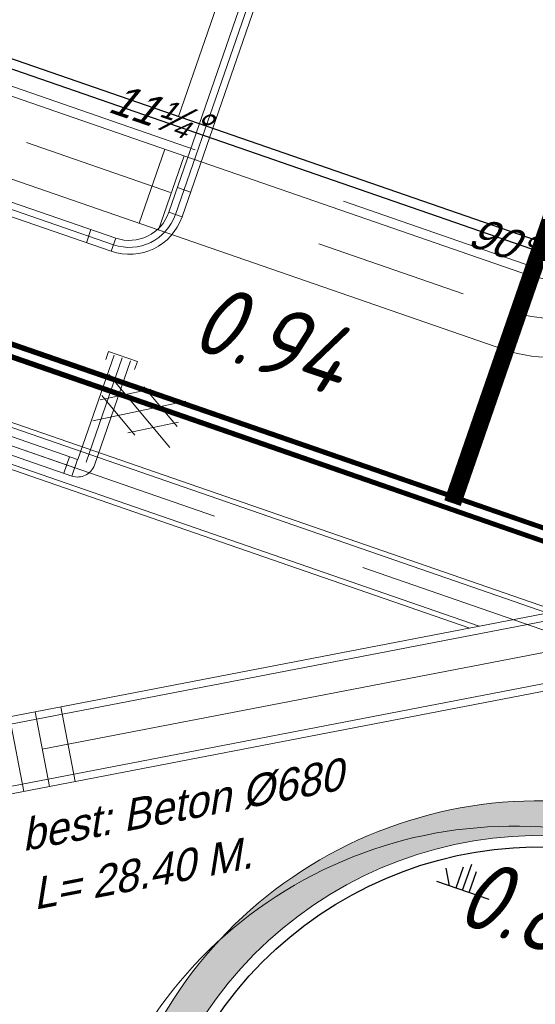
# Model space of a CAD drawing. Header units: metres. Extents: x 128615 to 129083, y 455669 to 456034.
# Tile 107 of 158: x 128873.44 to 128879.35, y 455808.54 to 455819.83. Entities that reach past the tile are written whole.
import ezdxf
from ezdxf.enums import TextEntityAlignment as Align
from ezdxf.lldxf.tags import DXFTag

# ---------------------------------------------------------------- set-up
doc = ezdxf.new("R2010")
doc.units = ezdxf.units.M
for name, pattern in [('DASHED', [19.049999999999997, 12.7, -6.35]), ('RI-AWZI_LUCHTLEIDING', [10.4, 5, -1.8, 0, -1.8, 0, -1.8]), ('RI-AWZI_PROCESLEIDING', [18.450000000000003, 6, -1.8, 1.75, -1.8, 1.75, -1.8, 1.75, -1.8]), ('RI-AWZI_SLIBLEIDING', [11, 5, -3, 0, -3]), ('RI-AWZI_TERREINRIOLERING', [19.8, 6, -1.8, 2.4, -1.8, 1.8, -1.8, 2.4, -1.8])]:
    doc.linetypes.add(name, pattern=pattern)
for name, color, linetype, lineweight in [('B-CO-BC-BETONVORM-G', 50, 'Continuous', 18), ('B-WE-OG-HOOGTELIJN-G', 7, 'Continuous', 18), ('B-XX-RI-AWZI_LUCHTLEIDING-G', 7, 'RI-AWZI_LUCHTLEIDING', 18), ('B-XX-RI-AWZI_PROCESLEIDING-G', 30, 'RI-AWZI_PROCESLEIDING', 18), ('B-XX-RI-AWZI_SLIBLEIDING-G', 40, 'RI-AWZI_SLIBLEIDING', 18), ('B-XX-RI-AWZI_TERREINRIOLERING-G', 10, 'RI-AWZI_TERREINRIOLERING', 18), ('B-XX-VH-BESTRATING-V', 1, 'Continuous', 18), ('B-XX-VH-VERHARDING-V', 1, 'Continuous', 18)]:
    doc.layers.add(name, color=color, linetype=linetype, lineweight=lineweight)
for name, color, linetype in [('B-ME-IE-VERLICHTING-G', 1, 'Continuous'), ('B-XX-GR-GRAS-G', 90, 'Continuous'), ('B-XX-GR-KRUIDEN-G', 98, 'Continuous'), ('B-XX-KL-ELEKTRA-G_HDSR', 190, 'HDSR_Elektra'), ('B-XX-RI-AWZI_BEDRIJFSWATER-G_HDSR', 150, 'HDSR_Bedrijfswater'), ('B-XX-RI-AWZI_PROCESLEIDING-T25_HDSR', 7, 'Continuous'), ('B-XX-RI-AWZI_TERREINRIOLERING-T25_HDSR', 7, 'Continuous'), ('B-XX-VH-KANTVERHARDING-G', 60, 'Continuous')]:
    doc.layers.add(name, color=color, linetype=linetype)
doc.styles.add('BURO-018', font='Isocp.shx', dxfattribs={"height": 360})
doc.styles.add('ISO', font='Iso.shx', dxfattribs={"height": 50})
doc.styles.get("Standard").update_dxf_attribs({"font": 'arial.ttf'})
doc.styles.add('TAUW-ISOCP', font='tcb_isocp.shx')
doc.styles.add('tcb_isocp', font='tcb_isocp.shx')
tags = doc.linetypes.add('HDSR_Bedrijfswater', pattern='A,25,-2,["BW",Standard,S=1.5,R=0,X=0,Y=-0.75],-5', length=32).pattern_tags.tags
tags[6] = DXFTag(74, 10)
tags = doc.linetypes.add('HDSR_Elektra', pattern='A,25,-2,["E",Standard,S=1.5,R=0,X=0,Y=-0.75],-4', length=31).pattern_tags.tags
tags[6] = DXFTag(74, 10)
pattern_1 = [(340.9065815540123, (128738.9979208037, 455858.1422880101), (3.839350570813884, 3.326515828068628), [0.6349999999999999, -4.444999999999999]), (70.90658155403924, (128739.2979540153, 455858.0384307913), (-0.9611808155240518, 4.988231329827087), [0.3174999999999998, -8.481319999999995]), (70.90658155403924, (128739.3729632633, 455858.0124661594), (-0.9611808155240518, 4.988231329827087), [0.2539999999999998, -8.544819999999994]), (70.90658155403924, (128739.2229447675, 455858.0643954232), (-0.9611808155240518, 4.988231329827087), [0.2539999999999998, -8.544819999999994]), (40.90658155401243, (128739.4479706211, 455857.9865021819), (-0.9611719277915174, 4.988233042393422), [0.2032, -4.876799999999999]), (100.9065815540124, (128739.1479374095, 455858.0903594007), (-4.8005224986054, 1.661717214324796), [0.2032, -4.8768])]

# ---------------------------------------------------------------- blocks, each defined once
blk = doc.blocks.new('ASFALT')
at = {"layer": 'B-XX-VH-VERHARDING-V', "color": 251}
for p, q in [((0.04242424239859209, 0.2800000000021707), (-0.4666666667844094, -0.02545454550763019)), ((0.4666666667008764, -0.02545454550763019), (-0.04242424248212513, 0.2800000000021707)), ((-0.4666666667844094, 0.0254545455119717), (0.04242424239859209, -0.2799999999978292)), ((-0.04242424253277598, -0.2799999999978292), (0.4666666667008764, 0.0254545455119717))]:
    blk.add_line(p, q, dxfattribs=at)
for points in [[(0.4666666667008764, -0.2799999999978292), (-0.4666666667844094, 0.2800000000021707)], [(-0.4666666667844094, -0.2799999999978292), (0.4666666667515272, 0.2800000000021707)]]:
    blk.add_lwpolyline(points, dxfattribs=at)
blk = doc.blocks.new('E00525')
at = {"linetype": 'ByBlock'}
h = blk.add_hatch(dxfattribs=at)
h.set_pattern_fill('ANGLE', color=0, scale=0.18438609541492, style=0)
h.set_pattern_definition([(360, (-37.67331033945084, -34.01927211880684), (5.551115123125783e-17, 1.287936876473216), [0.9366813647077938, -0.3512555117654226]), (90, (-37.67331033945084, -34.01927211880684), (-1.287936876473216, 1.387778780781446e-16), [0.9366813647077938, -0.3512555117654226])])
edge = h.paths.add_edge_path()
edge.add_line((-2.522521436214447, 2.863310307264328), (2.522521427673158, 2.863310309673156))
edge.add_line((2.522521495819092, 2.863310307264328), (2.522521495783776, 1.000000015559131))
edge.add_line((2.522521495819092, 1.000000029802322), (-2.522521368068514, 1.000000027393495))
edge.add_line((-2.522521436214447, 1), (-2.522521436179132, 2.863310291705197))
h = blk.add_hatch(color=0, dxfattribs=at)
edge = h.paths.add_edge_path()
edge.add_line((-2.522521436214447, 2.863310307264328), (2.522521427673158, 2.863310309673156))
edge.add_line((2.522521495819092, 2.863310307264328), (2.522521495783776, 1.000000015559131))
edge.add_line((2.522521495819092, 1.000000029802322), (-2.522521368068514, 1.000000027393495))
edge.add_line((-2.522521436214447, 1), (-2.522521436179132, 2.863310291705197))
at = {"color": 0, "linetype": 'ByBlock'}
for p, q in [((1.767766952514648, 14.38605433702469), (-1.767766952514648, 10.85052043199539)), ((-1.767766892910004, 14.38605433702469), (1.767767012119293, 10.85052046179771)), ((5.960464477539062e-08, 10.0973382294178), (1.192092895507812e-07, 2.863310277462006))]:
    blk.add_line(p, q, dxfattribs=at)
blk.add_lwpolyline([(-2.522521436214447, 2.863310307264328), (2.522521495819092, 2.863310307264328), (2.522521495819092, 1.000000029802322), (-2.522521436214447, 1)], close=True, dxfattribs=at)
blk.add_circle((0, 12.61828738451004), 2.500000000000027, dxfattribs=at)
at = {"color": 0, "linetype": 'ByBlock', "style": 'BURO-018'}
for tag, p in [('E_GKAST', (5.960464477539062e-08, 20.61828738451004)), ('E_GROEP', (5.960464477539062e-08, 17.61828738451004)), ('E_SGROEP', (4.500000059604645, 17.61828738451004)), ('E_ARMCODE', (0, 12.61828738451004)), ('E_SLET', (4.500000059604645, 11.61828738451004))]:
    blk.add_attdef(tag, text='', height=1.8, dxfattribs=at).set_placement(p, align=Align.MIDDLE)

msp = doc.modelspace()

# ---------------------------------------------------------------- hatches: boundary and pattern name
at = {"layer": 'B-XX-GR-GRAS-G'}
h = msp.add_hatch(dxfattribs=at)
h.set_pattern_fill('CROSS', color=256, scale=0.09999999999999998, angle=-116.5632943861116, style=0)
h.set_pattern_definition([(340.9065815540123, (128738.9979208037, 455858.1422880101), (0.8077808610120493, 0.3923519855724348), [0.3174999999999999, -0.9525]), (70.90658155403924, (128739.0960088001, 455857.9403427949), (-0.3923519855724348, 0.8077808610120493), [0.3174999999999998, -0.9524999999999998])])
h.paths.add_polyline_path([(128845.8675353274, 455784.6485665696), (128847.5685110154, 455784.0597697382), (128847.7647766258, 455784.6267616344), (128846.0638009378, 455785.2155584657)])
h.paths.add_polyline_path([(128967.1055860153, 455860.4144094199), (128969.4210054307, 455866.8918425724), (128880.9006920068, 455904.409712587), (128810.0577815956, 455927.1027515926), (128808.0815679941, 455921.3936663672), (128811.5859768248, 455919.9881814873), (128842.9440111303, 455909.6012506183), (128874.3253125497, 455899.2845629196), (128897.3942134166, 455890.0887698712), (128932.249899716, 455875.2515896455), (128958.9784740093, 455863.874893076)])
edge = h.paths.add_edge_path()
edge.add_line((128984.0843231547, 455804.1850891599), (128953.5143684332, 455822.3927003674))
edge.add_line((128953.5143684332, 455822.3927003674), (128931.0817976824, 455759.6371250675))
edge.add_line((128931.0817976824, 455759.6371250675), (128923.691293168, 455762.2048782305))
edge.add_line((128923.691293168, 455762.2048782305), (128914.0269830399, 455765.5502024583))
edge.add_line((128914.0269830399, 455765.5502024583), (128897.845598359, 455770.6508317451))
edge.add_line((128897.845598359, 455770.6508317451), (128884.7246261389, 455774.2573768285))
edge.add_line((128884.7246261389, 455774.2573768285), (128872.548293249, 455777.8537726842))
edge.add_line((128872.548293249, 455777.8537726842), (128866.079626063, 455781.0475949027))
edge.add_line((128866.079626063, 455781.0475949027), (128866.0212588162, 455781.0678178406))
edge.add_line((128866.0212588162, 455781.0678178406), (128863.5642032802, 455773.7248399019))
edge.add_line((128863.5642032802, 455773.7248399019), (128871.5285838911, 455771.3053608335))
edge.add_line((128871.5285838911, 455771.3053608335), (128871.6722959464, 455771.410655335))
edge.add_arc((128873.3846396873, 455770.369334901), 2.004113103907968, 78.24944847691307, 148.6951358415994, ccw=False)
edge.add_line((128873.7927796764, 455772.3314488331), (128875.0821999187, 455772.0165345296))
edge.add_line((128875.0821999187, 455772.0165345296), (128927.2955738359, 455757.61301808))
edge.add_line((128927.2955738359, 455757.61301808), (128956.895554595, 455749.1705929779))
edge.add_line((128956.895554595, 455749.1705929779), (128984.0843231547, 455804.1850891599))
at = {"layer": 'B-XX-GR-KRUIDEN-G'}
h = msp.add_hatch(dxfattribs=at)
h.set_pattern_fill('SWAMP', color=256, scale=0.2, angle=-116.5632943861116, style=0)
h.set_pattern_definition(pattern_1)
edge = h.paths.add_edge_path()
edge.add_line((128948.4118116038, 455833.4579504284), (128948.6455033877, 455826.0782791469))
edge.add_line((128948.6455033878, 455826.0782791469), (128943.9095911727, 455812.3966981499))
edge.add_line((128943.9095911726, 455812.3966981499), (128941.3888850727, 455813.2785094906))
edge.add_line((128941.3888850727, 455813.2785094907), (128942.1339618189, 455815.4309623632))
edge.add_arc((128932.745274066, 455818.888458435), 10.00508554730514, -20.21683048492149, 71.17534409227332)
edge.add_line((128935.9736453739, 455828.358376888), (128892.1860483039, 455843.579290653))
edge.add_arc((128893.6952972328, 455847.9211051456), 4.596649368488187, -157.04283936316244, -109.16785423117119, ccw=False)
edge.add_arc((128894.4307678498, 455848.232645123), 5.395382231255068, 162.5112662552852, 202.9571606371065, ccw=False)
edge.add_line((128889.2847814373, 455849.8540560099), (128901.8557516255, 455885.6735668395))
edge.add_line((128901.8557516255, 455885.6735668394), (128887.2242848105, 455890.7225570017))
edge.add_line((128887.2242848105, 455890.7225570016), (128887.1817624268, 455890.5997140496))
edge.add_line((128887.1817624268, 455890.5997140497), (128874.5146120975, 455895.1035688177))
edge.add_line((128874.5146120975, 455895.1035688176), (128873.5283828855, 455892.2544503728))
edge.add_arc((128867.280722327, 455871.995513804), 21.20041917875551, 72.86074229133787, 176.4358647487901)
edge.add_line((128846.121308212, 455873.313454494), (128835.0103701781, 455877.1887525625))
edge.add_arc((128817.5916042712, 455889.2204382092), 21.17014088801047, -34.63404912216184, -24.22743715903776)
edge.add_line((128836.8971577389, 455880.5330640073), (128837.0847450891, 455880.5150973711))
edge.add_line((128837.0847450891, 455880.5150973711), (128838.2442237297, 455883.7950644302))
edge.add_line((128838.2442237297, 455883.7950644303), (128838.0851409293, 455883.9110295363))
edge.add_arc((128817.5916042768, 455889.2204382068), 21.17014088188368, -14.52468191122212, 21.05836036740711)
edge.add_line((128837.3478955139, 455896.8272655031), (128838.4437976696, 455897.45125095))
edge.add_line((128838.4437976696, 455897.45125095), (128836.9196742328, 455900.519436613))
edge.add_line((128836.9196742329, 455900.519436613), (128835.8290882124, 455899.9707426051))
edge.add_arc((128817.5916042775, 455889.2204382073), 21.17014088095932, 30.51773535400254, 65.7725628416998)
edge.add_line((128826.2789784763, 455908.5259916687), (128826.2969451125, 455908.713579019))
edge.add_line((128826.2969451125, 455908.7135790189), (128823.0169780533, 455909.8730576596))
edge.add_line((128823.0169780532, 455909.8730576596), (128822.9010129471, 455909.7139748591))
edge.add_arc((128817.591604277, 455889.2204382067), 21.17014088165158, 75.47531808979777, 155.5873596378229)
edge.add_line((128798.3142327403, 455897.9701702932), (128798.1176121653, 455897.9799474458))
edge.add_line((128798.1176121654, 455897.9799474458), (128797.7211869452, 455896.8585281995))
edge.add_line((128797.7211869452, 455896.8585281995), (128793.8072384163, 455898.2133509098))
edge.add_arc((128775.6531717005, 455909.0573338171), 21.14620778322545, -30.85117203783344, -24.45064201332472)
edge.add_line((128794.9029489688, 455900.3047239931), (128795.4902118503, 455900.2458409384))
edge.add_line((128795.4902118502, 455900.2458409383), (128796.7020683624, 455903.7467742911))
edge.add_line((128796.7020683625, 455903.746774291), (128796.1976420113, 455904.0486570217))
edge.add_arc((128775.6531716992, 455909.057333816), 21.14620778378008, -13.70124981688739, 21.18853243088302)
edge.add_line((128795.3698146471, 455916.7003760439), (128797.9082227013, 455917.9559061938))
edge.add_line((128797.9082227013, 455917.9559061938), (128796.4067381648, 455921.1222890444))
edge.add_line((128796.4067381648, 455921.1222890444), (128793.8362756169, 455919.8525566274))
edge.add_arc((128775.6531717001, 455909.0573338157), 21.1462077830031, 30.69740409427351, 65.54935799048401)
edge.add_line((128784.4057815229, 455928.3071110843), (128784.4646645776, 455928.8943739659))
edge.add_line((128784.4646645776, 455928.8943739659), (128780.9637312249, 455930.1062304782))
edge.add_line((128780.9637312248, 455930.1062304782), (128780.6618484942, 455929.6018041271))
edge.add_arc((128775.6531717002, 455909.0573338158), 21.14620778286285, 76.298750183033, 155.5095457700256)
edge.add_line((128756.4094808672, 455917.8233173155), (128755.8262168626, 455917.8979581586))
edge.add_line((128755.8262168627, 455917.8979581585), (128754.6142224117, 455914.3971073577))
edge.add_line((128754.6142224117, 455914.3971073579), (128755.1121866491, 455914.0802848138))
edge.add_arc((128775.6531716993, 455909.057333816), 21.1462077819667, 166.2589379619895, 191.7043835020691)
edge.add_line((128754.9466508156, 455904.7675673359), (128751.1985842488, 455903.6584638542))
edge.add_line((128751.1985842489, 455903.6584638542), (128751.1173775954, 455903.9197317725))
edge.add_line((128751.1173775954, 455903.9197317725), (128741.4969709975, 455907.2999279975))
edge.add_line((128741.4969709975, 455907.2999279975), (128757.0495062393, 455938.2990116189))
edge.add_line((128757.0495062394, 455938.2990116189), (128795.963293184, 455925.5684809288))
edge.add_line((128795.963293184, 455925.5684809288), (128808.0815679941, 455921.3936663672))
edge.add_line((128808.0815679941, 455921.3936663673), (128811.5859768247, 455919.9881814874))
edge.add_line((128811.5859768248, 455919.9881814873), (128842.9440111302, 455909.6012506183))
edge.add_line((128842.9440111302, 455909.6012506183), (128874.3253125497, 455899.2845629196))
edge.add_line((128874.3253125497, 455899.2845629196), (128897.3942134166, 455890.0887698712))
edge.add_line((128897.3942134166, 455890.0887698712), (128932.249899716, 455875.2515896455))
edge.add_line((128932.249899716, 455875.2515896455), (128958.9784740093, 455863.874893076))
edge.add_line((128958.9784740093, 455863.8748930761), (128948.4118116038, 455833.4579504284))
h.paths.add_polyline_path([(128845.694092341, 455904.4570519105), (128848.0856081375, 455905.5477301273), (128849.2310223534, 455903.2376735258), (128848.6444501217, 455901.5319182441), (128846.8291906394, 455902.1678003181)], flags=16)
h = msp.add_hatch(dxfattribs=at)
h.set_pattern_fill('SWAMP', color=256, scale=0.2, angle=-116.5632943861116, style=0)
h.set_pattern_definition(pattern_1)
edge = h.paths.add_edge_path()
edge.add_line((128866.0866503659, 455781.2568256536), (128875.1680089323, 455807.3398096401))
edge.add_arc((128879.4079104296, 455805.863595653), 4.489540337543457, 116.00983755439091, 160.8033255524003, ccw=False)
edge.add_arc((128879.4209623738, 455805.8368468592), 4.519303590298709, 64.93648171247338, 116.0098375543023, ccw=False)
edge.add_line((128881.3354421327, 455809.9306070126), (128896.7603082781, 455804.5777509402))
edge.add_line((128896.7603082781, 455804.5777509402), (128893.7246145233, 455795.8079325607))
edge.add_arc((128894.7640997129, 455795.4481122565), 1.100000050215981, 160.9065814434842, 205.9065793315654)
edge.add_arc((128894.7640996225, 455795.4481122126), 1.099999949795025, 205.9065793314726, 250.9065815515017)
edge.add_line((128894.4042793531, 455794.4086271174), (128908.5223775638, 455789.521613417))
edge.add_arc((128908.8821978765, 455790.5610985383), 1.099999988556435, -109.0934201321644, -19.09341904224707)
edge.add_line((128909.9216830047, 455790.2012782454), (128912.9529955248, 455798.9584396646))
edge.add_line((128912.9529955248, 455798.9584396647), (128924.2697458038, 455795.0312136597))
edge.add_arc((128927.7559066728, 455805.0775182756), 10.63398110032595, -109.1372484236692, -66.21405570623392)
edge.add_arc((128928.3129586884, 455803.8136726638), 9.252817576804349, -66.21405570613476, -16.48276536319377)
edge.add_line((128937.1855328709, 455801.188399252), (128940.0635648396, 455809.4719479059))
edge.add_line((128940.0635648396, 455809.4719479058), (128942.5904764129, 455808.6000234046))
edge.add_line((128942.590476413, 455808.6000234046), (128935.1472180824, 455787.0971878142))
edge.add_line((128935.1472180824, 455787.0971878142), (128930.4384130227, 455781.6966387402))
edge.add_line((128930.4384130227, 455781.6966387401), (128923.6912931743, 455762.2048782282))
edge.add_line((128923.6912931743, 455762.2048782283), (128914.0269830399, 455765.5502024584))
edge.add_line((128914.0269830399, 455765.5502024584), (128897.8455983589, 455770.6508317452))
edge.add_line((128897.8455983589, 455770.6508317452), (128884.7246261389, 455774.2573768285))
edge.add_line((128884.7246261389, 455774.2573768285), (128872.5482932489, 455777.8537726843))
edge.add_line((128872.5482932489, 455777.8537726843), (128866.1634851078, 455781.2268618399))
edge.add_line((128866.1634851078, 455781.2268618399), (128866.0856040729, 455781.2538205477))
at = {"layer": 'B-XX-VH-BESTRATING-V'}
h = msp.add_hatch(dxfattribs=at)
h.set_pattern_fill('BRICK', color=256, scale=0.03307086, angle=-116.5097316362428)
h.set_pattern_definition([(340.9065815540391, (128782.926339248, 455849.4786328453), (0.0686929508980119, 0.1984471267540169), []), (70.90658155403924, (128782.926339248, 455849.4786328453), (-0.3968942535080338, 0.1373859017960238), [0.2099999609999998, -0.2099999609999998]), (70.90658155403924, (128783.1247863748, 455849.4099398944), (-0.3968942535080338, 0.1373859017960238), [-0.2099999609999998, 0.2099999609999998])])
edge = h.paths.add_edge_path()
edge.add_arc((128879.3936255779, 455805.876259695), 4.601891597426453, 69.65643380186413, 160.8966683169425, ccw=False)
edge.add_line((128880.9934671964, 455810.1911076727), (128924.3141953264, 455795.1533938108))
edge.add_arc((128927.7884713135, 455804.2752318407), 9.761071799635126, 249.1494361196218, 341.8216779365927)
edge.add_line((128937.0623695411, 455801.2300168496), (128942.0115575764, 455815.4747647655))
edge.add_arc((128932.7452740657, 455818.8884584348), 9.875085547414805, 339.7762308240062, 431.1775957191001)
edge.add_line((128935.9313305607, 455828.2354557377), (128892.1413870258, 455843.4571851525))
edge.add_arc((128893.9661163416, 455848.2104546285), 5.091483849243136, 160.6539968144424, 248.9987380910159, ccw=False)
edge.add_line((128889.1621217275, 455849.8971210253), (128901.6898106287, 455885.5933068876))
edge.add_line((128901.6898106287, 455885.5933068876), (128887.1807336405, 455890.6000690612))
edge.add_line((128887.1807336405, 455890.6000690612), (128887.0472073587, 455890.2230276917))
edge.add_line((128887.0472073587, 455890.2230276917), (128901.1792229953, 455885.34635333))
edge.add_line((128901.1792229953, 455885.34635333), (128888.7847076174, 455850.0296298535))
edge.add_arc((128893.9661163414, 455848.2104546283), 5.491483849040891, 160.6539968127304, 249.0667786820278)
edge.add_line((128892.0041211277, 455843.0814225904), (128935.8011466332, 455827.857231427))
edge.add_arc((128932.7452740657, 455818.888458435), 9.475085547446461, -20.24600750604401, 71.18481212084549, ccw=False)
edge.add_line((128941.6349457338, 455815.6095891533), (128936.683389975, 455801.3580264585))
edge.add_arc((128927.7884713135, 455804.2752318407), 9.36107179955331, 249.1132310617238, 341.8424167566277, ccw=False)
edge.add_line((128924.4510408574, 455795.5293057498), (128881.0276453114, 455810.6025633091))
edge.add_arc((128879.3920985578, 455805.8776308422), 5.000000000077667, 70.9065815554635, 160.9065815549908)
edge.add_line((128874.6671660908, 455807.5131775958), (128865.6289427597, 455781.5539549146))
edge.add_line((128865.6289427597, 455781.5539549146), (128866.0087595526, 455781.4282871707))
edge.add_line((128866.0087595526, 455781.4282871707), (128875.0451606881, 455807.3823338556))

# ---------------------------------------------------------------- linework, layer by layer
at = {"layer": 'B-CO-BC-BETONVORM-G'}
for p, q in [((128874.8072096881, 455817.4992790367), (128875.1016081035, 455818.3497668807)), ((128875.0278858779, 455817.422891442), (128875.3222842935, 455818.2733792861))]:
    msp.add_line(p, q, dxfattribs=at)
at = {"layer": 'B-CO-BC-BETONVORM-G', "linetype": 'Continuous'}
for p, q in [((128879.2839585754, 455816.9020361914), (128878.9895601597, 455816.0515483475)), ((128873.9075043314, 455811.9531090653), (128874.0721550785, 455811.0988315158)), ((128873.3183292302, 455811.8395385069), (128873.4830214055, 455810.9852689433)), ((128873.6129049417, 455811.8963289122), (128873.7775971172, 455811.0420593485)), ((128873.612925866, 455811.8963329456), (128873.7775766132, 455811.0420553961))]:
    msp.add_line(p, q, dxfattribs=at)
at = {"layer": 'B-CO-BC-BETONVORM-G'}
for points in [[(128778.2244842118, 455854.0403167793), (128777.802292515, 455852.8206468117, 0.4142135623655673), (128778.819936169, 455850.7255049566), (128878.9895601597, 455816.0515483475, 0.4142135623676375), (128881.0847020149, 455817.0691920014), (128881.7841473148, 455819.089820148)], [(128779.0749720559, 455853.7459183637), (128778.652780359, 455852.5262483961, 0.4142135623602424), (128779.1143345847, 455851.5759928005), (128879.2839585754, 455816.9020361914, 0.414213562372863), (128880.2342141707, 455817.3635904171), (128880.9336594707, 455819.3842185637)], [(128863.4605793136, 455809.9390912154), (128873.6129049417, 455811.8963289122), (128873.612925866, 455811.8963329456), (128889.3379196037, 455814.9279119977, 0.1387425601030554), (128889.7100069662, 455815.1151329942)], [(128863.4782778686, 455809.8559380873), (128873.6289955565, 455811.8128657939), (128873.6290124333, 455811.8128690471), (128889.3540102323, 455814.8444488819, 0.1523591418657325), (128889.8000286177, 455815.0839813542)], [(128863.6240306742, 455809.1711476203), (128873.7615065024, 455811.1255224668), (128873.7614900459, 455811.1255192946), (128889.4865212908, 455814.1571055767, 0.2053687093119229), (128890.4979367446, 455814.8424729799)], [(128863.6417292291, 455809.0879944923), (128873.7775971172, 455811.0420593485), (128873.7775766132, 455811.0420553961), (128889.5026119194, 455814.073642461, 0.2086374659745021), (128890.5804480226, 455814.8139202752)]]:
    msp.add_lwpolyline(points, format="xyb", dxfattribs=at)
at = {"layer": 'B-XX-KL-ELEKTRA-G_HDSR', "linetype": 'DASHED', "const_width": 0.1999999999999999}
msp.add_lwpolyline([(128933.2054491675, 455795.3195783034), (128740.7385198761, 455861.942469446)], close=True, dxfattribs=at)
msp.add_lwpolyline([(128880.0034371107, 455818.9222463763), (128878.4001688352, 455814.2905580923)], dxfattribs=at)
at = {"layer": 'B-XX-RI-AWZI_BEDRIJFSWATER-G_HDSR', "flags": 128}
msp.add_lwpolyline([(128894.1255675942, 455812.080840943), (128777.3603368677, 455852.4529863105), (128759.62377046, 455858.5925414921), (128757.1746141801, 455851.5171717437), (128750.1374288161, 455831.1874407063), (128748.2586940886, 455831.8377692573)], dxfattribs=at)
at = {"layer": 'B-XX-RI-AWZI_BEDRIJFSWATER-G_HDSR'}
msp.add_lwpolyline([(128824.7489068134, 455829.3148887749), (128826.8796792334, 455835.4704791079), (128883.5114265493, 455815.8672633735), (128883.558682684, 455816.003781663)], dxfattribs=at)
at = {"layer": 'B-XX-RI-AWZI_LUCHTLEIDING-G'}
for p, q in [((128874.0685846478, 455814.695358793), (128870.0014559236, 455816.1027727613)), ((128874.4554343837, 455816.0304924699), (128874.4227234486, 455815.9359938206)), ((128874.4554343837, 455816.0304924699), (128874.7861796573, 455815.9160041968)), ((128874.6127393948, 455815.9559430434), (128874.1983324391, 455814.7583945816)), ((128874.7861796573, 455815.9160041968), (128874.7534687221, 455815.8215055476))]:
    msp.add_line(p, q, dxfattribs=at)
at = {"layer": 'B-XX-RI-AWZI_LUCHTLEIDING-G', "linetype": 'Continuous'}
for p, q in [((128874.10128661, 455814.7898605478), (128870.0341578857, 455816.1972745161)), ((128874.0358826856, 455814.6008570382), (128869.9687539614, 455816.0082710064)), ((128874.518240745, 455815.9886539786), (128874.1038306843, 455814.7910965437)), ((128874.7072380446, 455815.9232321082), (128874.292834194, 455814.7256926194)), ((128873.9413809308, 455814.6335590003), (128874.0067848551, 455814.8225625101)), ((128874.0358826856, 455814.6008570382), (128874.10128661, 455814.7898605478))]:
    msp.add_line(p, q, dxfattribs=at)
at = {"layer": 'B-XX-RI-AWZI_LUCHTLEIDING-G'}
msp.add_arc((128874.1019406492, 455814.7917505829), 0.201999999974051, 250.9120218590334, 340.9120216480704, dxfattribs=at)
at = {"layer": 'B-XX-RI-AWZI_PROCESLEIDING-G'}
for points in [[(128778.6497281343, 455853.8931175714), (128778.2275364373, 455852.6734476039, 0.414213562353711), (128778.9671353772, 455851.1507488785), (128879.1367593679, 455816.4767922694, 0.4142135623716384), (128880.6594580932, 455817.2163912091), (128881.3589033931, 455819.2370193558)], [(128863.5511542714, 455809.5135428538), (128873.6952510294, 455811.4691941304, 4.457215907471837e-08), (128873.6952512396, 455811.4691941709), (128889.4202657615, 455814.5007772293, 0.2679491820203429), (128890.327125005, 455815.286656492), (128890.5880684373, 455816.0407278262)]]:
    msp.add_lwpolyline(points, format="xyb", dxfattribs=at)
at = {"layer": 'B-XX-RI-AWZI_SLIBLEIDING-G', "linetype": 'Continuous'}
for p, q in [((128875.245671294, 455817.9096232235), (128875.3968741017, 455817.8573000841)), ((128875.1475654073, 455817.6261179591), (128875.2987682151, 455817.5737948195)), ((128874.2538217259, 455817.4271646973), (128874.2016428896, 455817.275912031)), ((128874.5374204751, 455817.329329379), (128874.4852416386, 455817.1780767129))]:
    msp.add_line(p, q, dxfattribs=at)
for points in [[(128826.1292324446, 455828.7035782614), (128827.562310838, 455832.8576940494, -0.4142135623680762), (128828.1726053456, 455833.154915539), (128874.4852416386, 455817.1780767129, 0.4139341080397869), (128875.2987682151, 455817.5737948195), (128895.7502642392, 455876.674293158, 0.1989123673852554), (128895.721111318, 455877.1632596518), (128889.3463586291, 455890.2845372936, 0.1983621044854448), (128888.9812730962, 455890.6092300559), (128869.52680496, 455897.3875343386, 0.1233219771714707), (128869.2170848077, 455897.4154411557), (128841.305527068, 455893.0386048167)], [(128825.9779797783, 455828.7557570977), (128827.4110581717, 455832.9098728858, -0.4142135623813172), (128828.224784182, 455833.3061682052), (128874.5374204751, 455817.329329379, 0.4139341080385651), (128875.1475654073, 455817.6261179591), (128895.5990614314, 455876.7266162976, 0.1989123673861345), (128895.5771967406, 455877.0933411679), (128889.2024440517, 455890.2146188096, 0.1983621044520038), (128888.9286299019, 455890.4581383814), (128869.4741617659, 455897.2364426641, 0.1233219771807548), (128869.2418716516, 455897.2573727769), (128841.3303139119, 455892.8805364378)]]:
    msp.add_lwpolyline(points, format="xyb", dxfattribs=at)
at = {"layer": 'B-XX-RI-AWZI_SLIBLEIDING-G'}
msp.add_lwpolyline([(128826.0536061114, 455828.7296676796), (128827.4866845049, 455832.8837834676, -0.4142135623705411), (128828.1986947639, 455833.2305418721), (128874.5113310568, 455817.2537030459, 0.41393410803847), (128875.2231668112, 455817.5999563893), (128895.6746628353, 455876.7004547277, 0.1989123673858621), (128895.6491540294, 455877.1283004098), (128889.2744013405, 455890.2495780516, 0.1983621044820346), (128888.9549514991, 455890.5336842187), (128869.5004833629, 455897.3119885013, 0.1233219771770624), (128869.2294782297, 455897.3364069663), (128841.3179204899, 455892.9595706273)], format="xyb", dxfattribs=at)
at = {"layer": 'B-XX-RI-AWZI_TERREINRIOLERING-G'}
for points in [[(128886.7170544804, 455891.3579341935), (128889.2352077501, 455889.5750858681), (128895.2926896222, 455877.1068529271, -0.1989370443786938), (128895.3181810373, 455876.6789569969), (128875.257111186, 455818.7245145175)], [(128776.2270958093, 455852.686528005), (128917.8512501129, 455803.6629858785, -0.1316524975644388), (128919.9945946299, 455802.2121915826), (128923.8042717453, 455797.8152007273)]]:
    msp.add_lwpolyline(points, format="xyb", dxfattribs=at)
at = {"layer": 'B-XX-RI-AWZI_TERREINRIOLERING-G', "linetype": 'Continuous'}
for points in [[(128870.0848459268, 455816.3437522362), (128879.600938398, 455813.0507457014)], [(128870.0668598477, 455816.291776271), (128879.4929273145, 455813.0299225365)], [(128869.9360519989, 455815.9137692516), (128878.7073921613, 455812.8784813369)], [(128869.9180659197, 455815.8617932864), (128878.5993810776, 455812.8576581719)]]:
    msp.add_lwpolyline(points, dxfattribs=at)
at = {"layer": 'B-XX-RI-AWZI_TERREINRIOLERING-G'}
msp.add_lwpolyline([(128870.0014559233, 455816.1027727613), (128880.7444901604, 455812.3851878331), (128923.7020781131, 455797.5198827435)], dxfattribs=at)
at = {"layer": 'B-XX-VH-BESTRATING-V'}
for points in [[(128865.6289427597, 455781.5539549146), (128866.0087595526, 455781.4282871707), (128872.7662152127, 455800.7986898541), (128875.0451606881, 455807.3823338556, -0.4142135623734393), (128880.8968015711, 455810.2245687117), (128881.3780623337, 455810.0534219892), (128924.3141953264, 455795.1533938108, 0.427940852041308), (128937.0623695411, 455801.2300168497), (128942.0115575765, 455815.4747647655, 0.421395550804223), (128935.9313305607, 455828.2354557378), (128892.1413870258, 455843.4571851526, -0.4057770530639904), (128889.1621217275, 455849.8971210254), (128901.6898106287, 455885.5933068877), (128887.1807336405, 455890.6000690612)], [(128865.5858228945, 455781.4303511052), (128865.5858228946, 455781.4303511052), (128872.3885393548, 455800.9304507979), (128874.6671660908, 455807.5131775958, -0.4142135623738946), (128881.0276453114, 455810.6025633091), (128881.5092014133, 455810.431314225), (128924.4510408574, 455795.5293057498, 0.4282348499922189), (128936.683389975, 455801.3580264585), (128941.6349457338, 455815.6095891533, 0.4215469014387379), (128935.8011466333, 455827.857231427), (128892.0041211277, 455843.0814225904, -0.4061228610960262), (128888.7847076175, 455850.0296298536), (128901.1792229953, 455885.34635333), (128887.0472073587, 455890.2230276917)]]:
    msp.add_lwpolyline(points, format="xyb", dxfattribs=at)
msp.add_arc((128879.100246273, 455805.5866462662), 5, 70.90658148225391, 160.9065816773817, dxfattribs=at)
at = {"layer": 'B-XX-VH-KANTVERHARDING-G'}
msp.add_lwpolyline([(128865.5858228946, 455781.4303511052), (128866.0866515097, 455781.2568252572), (128872.8889598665, 455800.7558675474), (128875.1680089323, 455807.33980964, -0.414213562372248), (128880.8542773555, 455810.1017204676), (128881.3354421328, 455809.9306070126), (128924.2697458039, 455795.0312136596, 0.427849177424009), (128937.1855328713, 455801.1883992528), (128942.1339618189, 455815.4309623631, 0.4213483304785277), (128935.973645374, 455828.358376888), (128892.186048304, 455843.579290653, -0.4056557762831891), (128889.2847813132, 455849.8540556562), (128901.8557516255, 455885.6735668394), (128887.2242848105, 455890.7225570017)], format="xyb", dxfattribs=at)

# ---------------------------------------------------------------- block references
at = {"layer": 'B-ME-IE-VERLICHTING-G'}
ref = msp.add_blockref('E00525', (128882.0785566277, 455819.1427519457), dxfattribs=dict(at, xscale=0.1999999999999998, yscale=0.1999999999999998, zscale=0.1999999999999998, rotation=125.9066036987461))
ref.add_attrib('E_SGROEP', 'Q6-2', dxfattribs={"layer": '0', "color": 1, "linetype": 'ByBlock', "height": 0.3599999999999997, "rotation": 340.9066023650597, "style": 'BURO-018'}).set_placement((128880.9271289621, 455816.4687048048), align=Align.MIDDLE)
ref.add_attrib('E_GKAST', 'L100', dxfattribs={"layer": '0', "color": 1, "linetype": 'ByBlock', "height": 0.3599999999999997, "rotation": 340.9066023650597, "style": 'BURO-018'}).set_placement((128881.1214280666, 455817.2948077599), align=Align.MIDDLE)
ref.add_attrib('E_GROEP', '6', dxfattribs={"layer": '0', "color": 1, "linetype": 'ByBlock', "height": 0.3599999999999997, "rotation": 340.9066023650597, "style": 'BURO-018'}).set_placement((128880.6567767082, 455816.9691513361), align=Align.MIDDLE)
ref.add_attrib('E_SLET', 'A', dxfattribs={"layer": '0', "color": 1, "linetype": 'ByBlock', "height": 0.3599999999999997, "rotation": 340.9066023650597, "style": 'BURO-018'}).set_placement((128879.7002805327, 455816.9401868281), align=Align.MIDDLE)
at = {"layer": 'B-XX-VH-VERHARDING-V', "rotation": 340.9065815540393}
msp.add_blockref('ASFALT', (128874.809770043, 455815.3471849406), dxfattribs=at)

# ---------------------------------------------------------------- texts
at = {"layer": 'B-WE-OG-HOOGTELIJN-G', "style": 'ISO', "oblique": 13.5}
for s, p in [('0.94', (128875.3597548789, 455816.0827175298, 0.938)), ('0.82', (128878.403059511, 455809.4945747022, 0.818715))]:
    msp.add_text(s, height=0.7999999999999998, rotation=341.1994003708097, dxfattribs=at).set_placement(p)
at = {"layer": 'B-XX-RI-AWZI_PROCESLEIDING-T25_HDSR', "style": 'tcb_isocp', "oblique": 20.00023775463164}
for s, p in [('best: Beton %%129680', (128873.478115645, 455810.2986171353)), ('L= 28.40 M.', (128873.6075978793, 455809.6269845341))]:
    msp.add_text(s, height=0.36, rotation=10.91202604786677, dxfattribs=at).set_placement(p)
at = {"layer": 'B-XX-RI-AWZI_TERREINRIOLERING-T25_HDSR', "oblique": 20.00023775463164}
for s, style, p in [('11%%188%%d', 'TAUW-ISOCP', (128875.0278630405, 455818.7663363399)), ('90%%d', 'tcb_isocp', (128878.9592519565, 455817.3009678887))]:
    msp.add_text(s, height=0.36, rotation=340.906581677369, dxfattribs=dict(at, style=style)).set_placement(p, align=Align.MIDDLE_CENTER)

doc.saveas('drawing.dxf')
